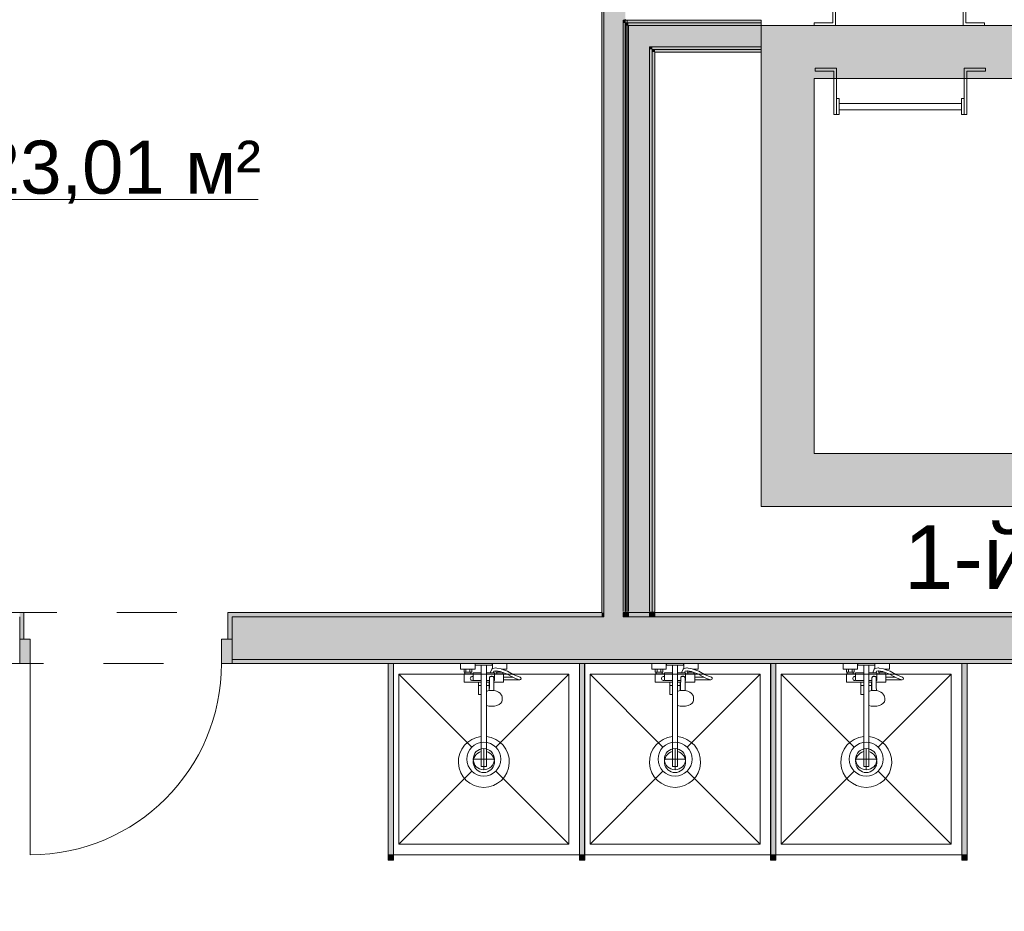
# Model space of a CAD drawing. Header units: millimetres. Extents: x 0 to 1184, y 0 to 836.
# Tile 43 of 61: x 818 to 864, y 287 to 329. Entities that reach past the tile are written whole.
import ezdxf
from ezdxf.xclip import XClip

# ---------------------------------------------------------------- set-up
doc = ezdxf.new("R2010")
doc.units = ezdxf.units.MM
doc.header["$MEASUREMENT"] = 0
doc.header["$XCLIPFRAME"] = 0
doc.linetypes.add('Штриховая', pattern=[5.644444, 2.822222, -2.822222])
for name, color, linetype in [('Интерьер - Оборудование', 7, 'Continuous'), ('Интерьер - Сантехника', 7, 'Continuous'), ('Конструктив - стены бассейнов жб нов', 7, 'Continuous'), ('Конструктив - Стены Блок 100 нов', 7, 'Continuous'), ('Конструктив - Стены Блок 200 нов', 7, 'Continuous'), ('Элемент Модели - Зона', 7, 'Continuous')]:
    doc.layers.add(name, color=color, linetype=linetype)
doc.styles.add('СГЕНЕРИР_СТИЛЬ_3', font='txt')
doc.styles.add('СГЕНЕРИР_СТИЛЬ_4', font='txt')

# ---------------------------------------------------------------- blocks, each defined once
blk = doc.blocks.new('Чертеж_4_4', base_point=(-278.479, 89.564))
at = {"layer": 'Интерьер - Оборудование', "linetype": 'Continuous', "lineweight": 0, "true_color": 0x000000}
for points in [[(835.512, 298.965), (835.272, 298.965), (835.272, 289.965), (835.512, 289.965)], [(844.512, 298.965), (844.272, 298.965), (844.272, 289.965), (844.512, 289.965)], [(853.512, 298.965), (853.272, 298.965), (853.272, 289.965), (853.512, 289.965)], [(862.512, 298.965), (862.272, 298.965), (862.272, 289.965), (862.512, 289.965)]]:
    blk.add_hatch(color=18, dxfattribs=at).paths.add_polyline_path(points)
at = {"layer": 'Интерьер - Оборудование', "linetype": 'Continuous', "lineweight": 0, "true_color": 0x666666}
for points in [[(835.517, 289.715), (835.517, 289.965), (835.267, 289.965), (835.267, 289.715)], [(844.517, 289.715), (844.517, 289.965), (844.267, 289.965), (844.267, 289.715)], [(853.517, 289.715), (853.517, 289.965), (853.267, 289.965), (853.267, 289.715)], [(862.517, 289.715), (862.517, 289.965), (862.267, 289.965), (862.267, 289.715)]]:
    blk.add_hatch(color=251, dxfattribs=at).paths.add_polyline_path(points)
at = {"layer": 'Конструктив - стены бассейнов жб нов', "linetype": 'Continuous', "lineweight": 0, "true_color": 0x000000}
for points in [[(846.448, 329.262), (846.323, 329.262), (846.448, 329.137)], [(846.448, 329.137), (846.323, 329.262), (846.323, 329.137)], [(846.323, 329.137), (846.323, 301.415), (846.448, 301.415), (846.448, 329.137)], [(846.448, 329.137), (852.823, 329.137), (852.823, 329.262), (846.448, 329.262)], [(846.573, 329.137), (846.448, 329.137), (846.573, 329.012)], [(846.448, 329.012), (846.573, 329.012), (846.448, 329.137)], [(846.573, 329.012), (852.823, 329.012), (852.823, 329.137), (846.573, 329.137)], [(846.448, 301.415), (846.573, 301.415), (846.573, 329.012), (846.448, 329.012)], [(847.573, 329.012), (846.573, 329.012), (847.573, 328.012)], [(847.573, 328.012), (846.573, 329.012), (846.573, 328.012)], [(847.573, 328.012), (852.823, 328.012), (852.823, 329.012), (847.573, 329.012)], [(852.823, 326.512), (855.323, 326.512), (852.823, 329.012)], [(855.323, 329.012), (852.823, 329.012), (855.323, 326.512)], [(855.323, 326.512), (885.521, 326.512), (885.521, 329.012), (855.323, 329.012)], [(846.573, 328.012), (846.573, 301.415), (847.573, 301.415), (847.573, 328.012)], [(847.698, 328.012), (847.573, 328.012), (847.698, 327.887)], [(847.698, 327.887), (847.573, 328.012), (847.573, 327.887)], [(847.573, 327.887), (847.573, 301.415), (847.698, 301.415), (847.698, 327.887)], [(847.698, 327.887), (852.823, 327.887), (852.823, 328.012), (847.698, 328.012)], [(847.823, 327.887), (847.698, 327.887), (847.823, 327.762)], [(847.823, 327.762), (847.698, 327.887), (847.698, 327.762)], [(847.698, 327.762), (847.698, 301.415), (847.823, 301.415), (847.823, 327.762)], [(847.823, 327.762), (852.823, 327.762), (852.823, 327.887), (847.823, 327.887)], [(852.823, 326.512), (852.823, 308.865), (855.323, 308.865), (855.323, 326.512)], [(855.323, 308.865), (852.823, 306.365), (855.323, 306.365)], [(855.323, 308.865), (852.823, 308.865), (852.823, 306.365)], [(885.521, 308.865), (855.323, 308.865), (855.323, 306.365), (885.521, 306.365)], [(846.323, 301.165), (846.448, 301.165), (846.448, 301.365), (846.323, 301.365)], [(846.448, 301.165), (846.573, 301.165), (846.573, 301.365), (846.448, 301.365)], [(847.573, 301.415), (846.573, 301.415), (846.573, 301.365), (847.573, 301.365)], [(846.573, 301.165), (847.573, 301.165), (847.573, 301.365), (846.573, 301.365)], [(847.698, 301.415), (847.573, 301.415), (847.573, 301.365), (847.698, 301.365)], [(847.573, 301.165), (847.698, 301.165), (847.698, 301.365), (847.573, 301.365)], [(847.823, 301.415), (847.698, 301.415), (847.698, 301.365), (847.823, 301.365)], [(847.698, 301.165), (847.823, 301.165), (847.823, 301.365), (847.698, 301.365)]]:
    blk.add_hatch(color=18, dxfattribs=at).paths.add_polyline_path(points)
at = {"layer": 'Конструктив - Стены Блок 100 нов', "linetype": 'Continuous', "lineweight": 0, "true_color": 0x000000}
for points in [[(845.321, 352.964), (845.321, 301.365), (845.421, 301.365), (845.421, 352.964)], [(845.421, 353.064), (845.421, 301.365), (846.421, 301.365), (846.421, 353.064)], [(846.421, 329.262), (846.421, 301.365), (846.521, 301.365), (846.521, 329.262)], [(845.421, 301.165), (846.323, 301.165), (846.323, 301.365), (845.421, 301.365)]]:
    blk.add_hatch(color=18, dxfattribs=at).paths.add_polyline_path(points)
at = {"layer": 'Конструктив - Стены Блок 200 нов', "linetype": 'Continuous', "lineweight": 0, "true_color": 0x000000}
for points in [[(817.923, 301.365), (817.923, 301.165), (817.923, 300.115), (818.123, 300.115), (818.123, 301.365)], [(827.723, 301.365), (827.723, 300.115), (827.923, 300.115), (827.923, 301.165), (827.923, 301.365)], [(827.923, 301.365), (827.923, 301.165), (845.321, 301.165), (845.321, 301.365)], [(845.321, 301.165), (845.421, 301.165), (845.421, 301.365), (845.321, 301.365)], [(847.823, 301.165), (892.721, 301.165), (892.721, 301.365), (847.823, 301.365)], [(827.923, 299.165), (845.421, 299.165), (845.421, 301.165), (827.923, 301.165), (827.923, 300.115)], [(845.421, 299.165), (846.421, 299.165), (846.421, 301.165), (845.421, 301.165)], [(846.421, 299.165), (892.721, 299.165), (892.721, 301.165), (846.421, 301.165)], [(817.923, 298.965), (818.423, 298.965), (818.423, 300.115), (817.923, 300.115)], [(827.923, 300.115), (827.423, 300.115), (827.423, 298.965), (827.923, 298.965)], [(892.721, 299.165), (827.923, 299.165), (827.923, 298.965), (892.721, 298.965)]]:
    blk.add_hatch(color=18, dxfattribs=at).paths.add_polyline_path(points)
at = {"layer": 'Интерьер - Оборудование', "color": 7, "linetype": 'Continuous', "lineweight": 15}
for p, q in [((835.267, 289.965), (835.267, 298.965)), ((835.267, 298.965), (835.272, 298.965)), ((835.517, 298.965), (835.512, 298.965)), ((835.517, 289.965), (835.517, 298.965)), ((844.267, 289.965), (844.267, 298.965)), ((844.267, 298.965), (844.272, 298.965)), ((844.517, 298.965), (844.512, 298.965)), ((844.517, 289.965), (844.517, 298.965)), ((853.267, 289.965), (853.267, 298.965)), ((853.267, 298.965), (853.272, 298.965)), ((853.517, 298.965), (853.512, 298.965)), ((853.517, 289.965), (853.517, 298.965)), ((862.267, 289.965), (862.267, 298.965)), ((862.267, 298.965), (862.272, 298.965)), ((862.517, 298.965), (862.512, 298.965)), ((862.517, 289.965), (862.517, 298.965)), ((838.837, 298.705), (839.197, 298.705)), ((838.877, 298.565), (839.157, 298.565)), ((838.877, 298.485), (839.157, 298.485)), ((838.927, 298.705), (838.927, 298.565)), ((839.107, 298.705), (839.107, 298.565)), ((839.267, 298.485), (839.267, 298.165)), ((839.647, 298.885), (839.887, 298.885)), ((839.647, 298.525), (839.647, 297.515)), ((839.887, 296.995), (839.887, 298.525)), ((840.211, 298.525), (840.073, 298.525)), ((840.182, 298.735), (840.177, 298.733)), ((840.194, 298.738), (840.182, 298.735)), ((840.326, 298.76), (840.194, 298.738)), ((840.267, 298.165), (840.267, 298.485)), ((840.267, 298.445), (840.267, 298.472)), ((840.338, 298.76), (840.326, 298.76)), ((840.35, 298.627), (840.335, 298.629)), ((840.383, 298.752), (840.338, 298.76)), ((840.541, 298.59), (840.35, 298.627)), ((840.377, 298.565), (840.427, 298.565)), ((840.657, 298.485), (840.377, 298.485)), ((840.577, 298.715), (840.383, 298.752)), ((840.427, 298.612), (840.427, 298.565)), ((840.427, 298.565), (840.607, 298.565)), ((840.657, 298.549), (840.541, 298.59)), ((840.697, 298.672), (840.577, 298.715)), ((840.588, 298.71), (840.588, 298.71)), ((840.604, 298.705), (840.697, 298.705)), ((840.607, 298.567), (840.607, 298.565)), ((840.607, 298.565), (840.61, 298.565)), ((847.837, 298.705), (848.197, 298.705)), ((847.877, 298.565), (848.157, 298.565)), ((847.877, 298.485), (848.157, 298.485)), ((847.927, 298.705), (847.927, 298.565)), ((848.107, 298.705), (848.107, 298.565)), ((848.267, 298.485), (848.267, 298.165)), ((848.647, 298.885), (848.887, 298.885)), ((848.647, 298.525), (848.647, 297.515)), ((848.887, 296.995), (848.887, 298.525)), ((849.211, 298.525), (849.073, 298.525)), ((849.182, 298.735), (849.177, 298.733)), ((849.194, 298.738), (849.182, 298.735)), ((849.326, 298.76), (849.194, 298.738)), ((849.267, 298.165), (849.267, 298.485)), ((849.267, 298.445), (849.267, 298.472)), ((849.338, 298.76), (849.326, 298.76)), ((849.35, 298.627), (849.335, 298.629)), ((849.383, 298.752), (849.338, 298.76)), ((849.541, 298.59), (849.35, 298.627)), ((849.377, 298.565), (849.427, 298.565)), ((849.657, 298.485), (849.377, 298.485)), ((849.577, 298.715), (849.383, 298.752)), ((849.427, 298.612), (849.427, 298.565)), ((849.427, 298.565), (849.607, 298.565)), ((849.657, 298.549), (849.541, 298.59)), ((849.697, 298.672), (849.577, 298.715)), ((849.588, 298.71), (849.588, 298.71)), ((849.604, 298.705), (849.697, 298.705)), ((849.607, 298.567), (849.607, 298.565)), ((849.607, 298.565), (849.61, 298.565)), ((856.837, 298.705), (857.197, 298.705)), ((856.877, 298.565), (857.157, 298.565)), ((856.877, 298.485), (857.157, 298.485)), ((856.927, 298.705), (856.927, 298.565)), ((857.107, 298.705), (857.107, 298.565)), ((857.267, 298.485), (857.267, 298.165)), ((857.647, 298.885), (857.887, 298.885)), ((857.647, 298.525), (857.647, 297.515)), ((857.887, 296.995), (857.887, 298.525)), ((858.211, 298.525), (858.073, 298.525)), ((858.182, 298.735), (858.177, 298.733)), ((858.194, 298.738), (858.182, 298.735)), ((858.326, 298.76), (858.194, 298.738)), ((858.267, 298.165), (858.267, 298.485)), ((858.267, 298.445), (858.267, 298.472)), ((858.338, 298.76), (858.326, 298.76)), ((858.35, 298.627), (858.335, 298.629)), ((858.383, 298.752), (858.338, 298.76)), ((858.541, 298.59), (858.35, 298.627)), ((858.377, 298.565), (858.427, 298.565)), ((858.657, 298.485), (858.377, 298.485)), ((858.577, 298.715), (858.383, 298.752)), ((858.427, 298.612), (858.427, 298.565)), ((858.427, 298.565), (858.607, 298.565)), ((858.657, 298.549), (858.541, 298.59)), ((858.697, 298.672), (858.577, 298.715)), ((858.588, 298.71), (858.588, 298.71)), ((858.604, 298.705), (858.697, 298.705)), ((858.607, 298.567), (858.607, 298.565)), ((858.607, 298.565), (858.61, 298.565)), ((839.267, 298.165), (839.647, 298.165)), ((839.517, 298.085), (839.647, 298.085)), ((840.035, 298.165), (839.887, 298.165)), ((840.034, 298.085), (839.887, 298.085)), ((840.017, 298.085), (840.017, 297.69)), ((840.032, 297.875), (840.037, 298.297)), ((840.037, 298.297), (840.039, 298.313)), ((840.039, 298.313), (840.046, 298.329)), ((840.046, 298.329), (840.057, 298.342)), ((840.057, 298.342), (840.072, 298.352)), ((840.072, 298.352), (840.087, 298.357)), ((840.111, 298.369), (840.087, 298.358)), ((840.087, 298.358), (840.087, 298.357)), ((840.087, 298.357), (840.089, 298.358)), ((840.089, 298.358), (840.107, 298.36)), ((840.107, 298.36), (840.167, 298.36)), ((840.137, 298.373), (840.111, 298.369)), ((840.163, 298.369), (840.137, 298.373)), ((840.187, 298.358), (840.163, 298.369)), ((840.167, 298.36), (840.185, 298.358)), ((840.185, 298.358), (840.187, 298.357)), ((840.187, 298.358), (840.187, 298.357)), ((840.187, 298.357), (840.202, 298.352)), ((840.202, 298.352), (840.216, 298.342)), ((840.216, 298.342), (840.227, 298.329)), ((840.227, 298.329), (840.234, 298.313)), ((840.234, 298.313), (840.237, 298.297)), ((840.239, 298.085), (840.237, 298.297)), ((840.267, 298.165), (840.238, 298.165)), ((840.267, 298.414), (840.267, 298.445)), ((840.267, 298.38), (840.267, 298.414)), ((840.697, 298.33), (840.697, 298.2)), ((841.301, 298.248), (841.111, 298.33)), ((841.437, 298.203), (841.301, 298.248)), ((841.437, 298.203), (841.457, 298.2)), ((848.267, 298.165), (848.647, 298.165)), ((848.517, 298.085), (848.647, 298.085)), ((849.035, 298.165), (848.887, 298.165)), ((849.034, 298.085), (848.887, 298.085)), ((849.017, 298.085), (849.017, 297.69)), ((849.032, 297.875), (849.037, 298.297)), ((849.037, 298.297), (849.039, 298.313)), ((849.039, 298.313), (849.046, 298.329)), ((849.046, 298.329), (849.057, 298.342)), ((849.057, 298.342), (849.072, 298.352)), ((849.072, 298.352), (849.087, 298.357)), ((849.111, 298.369), (849.087, 298.358)), ((849.087, 298.358), (849.087, 298.357)), ((849.087, 298.357), (849.089, 298.358)), ((849.089, 298.358), (849.107, 298.36)), ((849.107, 298.36), (849.167, 298.36)), ((849.137, 298.373), (849.111, 298.369)), ((849.163, 298.369), (849.137, 298.373)), ((849.187, 298.358), (849.163, 298.369)), ((849.167, 298.36), (849.185, 298.358)), ((849.185, 298.358), (849.187, 298.357)), ((849.187, 298.358), (849.187, 298.357)), ((849.187, 298.357), (849.202, 298.352)), ((849.202, 298.352), (849.216, 298.342)), ((849.216, 298.342), (849.227, 298.329)), ((849.227, 298.329), (849.234, 298.313)), ((849.234, 298.313), (849.237, 298.297)), ((849.239, 298.085), (849.237, 298.297)), ((849.267, 298.165), (849.238, 298.165)), ((849.267, 298.414), (849.267, 298.445)), ((849.267, 298.38), (849.267, 298.414)), ((849.697, 298.33), (849.697, 298.2)), ((850.301, 298.248), (850.111, 298.33)), ((850.437, 298.203), (850.301, 298.248)), ((850.437, 298.203), (850.457, 298.2)), ((857.267, 298.165), (857.647, 298.165)), ((857.517, 298.085), (857.647, 298.085)), ((858.035, 298.165), (857.887, 298.165)), ((858.034, 298.085), (857.887, 298.085)), ((858.017, 298.085), (858.017, 297.69)), ((858.032, 297.875), (858.037, 298.297)), ((858.037, 298.297), (858.039, 298.313)), ((858.039, 298.313), (858.046, 298.329)), ((858.046, 298.329), (858.057, 298.342)), ((858.057, 298.342), (858.072, 298.352)), ((858.072, 298.352), (858.087, 298.357)), ((858.111, 298.369), (858.087, 298.358)), ((858.087, 298.358), (858.087, 298.357)), ((858.087, 298.357), (858.089, 298.358)), ((858.089, 298.358), (858.107, 298.36)), ((858.107, 298.36), (858.167, 298.36)), ((858.137, 298.373), (858.111, 298.369)), ((858.163, 298.369), (858.137, 298.373)), ((858.187, 298.358), (858.163, 298.369)), ((858.167, 298.36), (858.185, 298.358)), ((858.185, 298.358), (858.187, 298.357)), ((858.187, 298.358), (858.187, 298.357)), ((858.187, 298.357), (858.202, 298.352)), ((858.202, 298.352), (858.216, 298.342)), ((858.216, 298.342), (858.227, 298.329)), ((858.227, 298.329), (858.234, 298.313)), ((858.234, 298.313), (858.237, 298.297)), ((858.239, 298.085), (858.237, 298.297)), ((858.267, 298.165), (858.238, 298.165)), ((858.267, 298.414), (858.267, 298.445)), ((858.267, 298.38), (858.267, 298.414)), ((858.697, 298.33), (858.697, 298.2)), ((859.301, 298.248), (859.111, 298.33)), ((859.437, 298.203), (859.301, 298.248)), ((859.437, 298.203), (859.457, 298.2)), ((839.517, 297.935), (839.647, 297.935)), ((840.017, 297.935), (839.887, 297.935)), ((839.887, 297.682), (839.887, 297.682)), ((839.909, 297.663), (839.887, 297.653)), ((839.887, 297.541), (839.887, 297.542)), ((839.96, 297.677), (839.909, 297.663)), ((840.045, 297.697), (839.96, 297.677)), ((840.027, 297.692), (840.032, 297.875)), ((840.137, 297.704), (840.045, 297.697)), ((840.228, 297.697), (840.137, 297.704)), ((840.247, 297.692), (840.228, 297.697)), ((848.517, 297.935), (848.647, 297.935)), ((849.017, 297.935), (848.887, 297.935)), ((848.887, 297.682), (848.887, 297.682)), ((848.909, 297.663), (848.887, 297.653)), ((848.887, 297.541), (848.887, 297.542)), ((848.96, 297.677), (848.909, 297.663)), ((849.045, 297.697), (848.96, 297.677)), ((849.027, 297.692), (849.032, 297.875)), ((849.137, 297.704), (849.045, 297.697)), ((849.228, 297.697), (849.137, 297.704)), ((849.247, 297.692), (849.228, 297.697)), ((857.517, 297.935), (857.647, 297.935)), ((858.017, 297.935), (857.887, 297.935)), ((857.887, 297.682), (857.887, 297.682)), ((857.909, 297.663), (857.887, 297.653)), ((857.887, 297.541), (857.887, 297.542)), ((857.96, 297.677), (857.909, 297.663)), ((858.045, 297.697), (857.96, 297.677)), ((858.027, 297.692), (858.032, 297.875)), ((858.137, 297.704), (858.045, 297.697)), ((858.228, 297.697), (858.137, 297.704)), ((858.247, 297.692), (858.228, 297.697)), ((839.647, 295.529), (839.647, 294.115)), ((839.887, 295.529), (839.887, 294.115)), ((848.647, 295.529), (848.647, 294.115)), ((848.887, 295.529), (848.887, 294.115)), ((857.647, 295.529), (857.647, 294.115)), ((857.887, 295.529), (857.887, 294.115)), ((839.647, 294.115), (839.887, 294.115)), ((848.647, 294.115), (848.887, 294.115)), ((857.647, 294.115), (857.887, 294.115)), ((835.272, 289.965), (835.267, 289.965)), ((835.512, 289.965), (835.517, 289.965)), ((844.272, 289.965), (844.267, 289.965)), ((844.512, 289.965), (844.517, 289.965)), ((853.272, 289.965), (853.267, 289.965)), ((853.512, 289.965), (853.517, 289.965)), ((862.272, 289.965), (862.267, 289.965)), ((862.512, 289.965), (862.517, 289.965))]:
    blk.add_line(p, q, dxfattribs=at)
at = {"layer": 'Интерьер - Оборудование', "color": 7, "linetype": 'Continuous', "lineweight": 15, "flags": 128}
for points in [[(855.309, 329.012), (855.309, 329.139), (856.198, 329.139), (856.198, 331.193), (856.325, 331.193), (856.325, 329.012)], [(862.325, 329.012), (862.325, 331.193), (862.452, 331.193), (862.452, 329.139), (863.341, 329.139), (863.341, 329.012)], [(855.356, 326.997), (855.356, 326.87), (856.245, 326.87), (856.245, 324.816), (856.372, 324.816), (856.372, 326.997)], [(862.372, 326.997), (862.372, 324.816), (862.499, 324.816), (862.499, 326.87), (863.388, 326.87), (863.388, 326.997)], [(856.372, 324.816), (856.499, 324.816), (856.499, 325.578), (856.372, 325.578)], [(862.245, 325.047), (862.245, 325.347), (856.499, 325.347), (856.499, 325.047)], [(862.372, 325.578), (862.245, 325.578), (862.245, 324.816), (862.372, 324.816)], [(835.512, 298.965), (835.272, 298.965), (835.272, 289.965), (835.512, 289.965)], [(844.512, 298.965), (844.272, 298.965), (844.272, 289.965), (844.512, 289.965)], [(853.512, 298.965), (853.272, 298.965), (853.272, 289.965), (853.512, 289.965)], [(862.512, 298.965), (862.272, 298.965), (862.272, 289.965), (862.512, 289.965)], [(840.267, 298.525), (840.211, 298.525), (840.248, 298.615), (840.335, 298.629), (840.337, 298.565), (840.377, 298.565), (840.377, 298.485), (840.267, 298.485)], [(840.657, 298.485), (840.657, 298.549), (840.836, 298.485), (841.097, 298.336), (841.111, 298.33), (840.697, 298.33), (840.697, 298.485)], [(849.267, 298.525), (849.211, 298.525), (849.248, 298.615), (849.335, 298.629), (849.337, 298.565), (849.377, 298.565), (849.377, 298.485), (849.267, 298.485)], [(849.657, 298.485), (849.657, 298.549), (849.836, 298.485), (850.097, 298.336), (850.111, 298.33), (849.697, 298.33), (849.697, 298.485)], [(858.267, 298.525), (858.211, 298.525), (858.248, 298.615), (858.335, 298.629), (858.337, 298.565), (858.377, 298.565), (858.377, 298.485), (858.267, 298.485)], [(858.657, 298.485), (858.657, 298.549), (858.836, 298.485), (859.097, 298.336), (859.111, 298.33), (858.697, 298.33), (858.697, 298.485)], [(835.517, 289.715), (835.517, 289.965), (835.267, 289.965), (835.267, 289.715)], [(844.517, 289.715), (844.517, 289.965), (844.267, 289.965), (844.267, 289.715)], [(853.517, 289.715), (853.517, 289.965), (853.267, 289.965), (853.267, 289.715)], [(862.517, 289.715), (862.517, 289.965), (862.267, 289.965), (862.267, 289.715)]]:
    blk.add_lwpolyline(points, close=True, dxfattribs=at)
for points in [[(839.647, 295.529, 19.949874), (839.887, 295.529), (839.887, 296.995), (840.007, 296.966), (840.137, 296.956), (840.266, 296.966), (840.387, 296.995), (840.49, 297.04), (840.57, 297.1), (840.62, 297.169), (840.637, 297.243), (840.637, 297.35), (840.632, 297.381), (840.615, 297.455), (840.6, 297.482), (840.552, 297.549), (840.532, 297.567), (840.459, 297.621), (840.365, 297.663), (840.313, 297.677), (840.247, 297.692), (840.242, 297.875), (840.239, 298.085), (840.697, 298.085), (840.697, 298.2), (841.457, 298.2, 0.853753), (841.477, 298.327), (841.348, 298.369), (841.156, 298.452), (840.89, 298.604), (840.697, 298.672), (840.697, 298.705), (840.857, 298.705), (840.857, 298.965), (840.177, 298.965), (840.177, 298.733), (840.16, 298.723), (840.152, 298.714), (840.145, 298.703), (840.071, 298.525), (839.887, 298.525), (839.887, 298.885), (840.167, 298.885), (840.167, 298.965), (839.367, 298.965), (839.367, 298.885), (839.647, 298.885), (839.647, 298.525), (839.267, 298.525), (839.267, 298.485), (839.157, 298.485), (839.157, 298.565), (839.197, 298.565), (839.197, 298.705), (839.357, 298.705), (839.357, 298.965), (838.677, 298.965), (838.677, 298.705), (838.837, 298.705), (838.837, 298.565), (838.877, 298.565), (838.877, 298.485), (838.837, 298.485), (838.837, 298.085), (839.517, 298.085), (839.517, 297.515), (839.538, 297.515), (839.563, 297.515), (839.596, 297.515), (839.635, 297.515), (839.647, 297.515)], [(848.647, 295.529, 19.949874), (848.887, 295.529), (848.887, 296.995), (849.007, 296.966), (849.137, 296.956), (849.266, 296.966), (849.387, 296.995), (849.49, 297.04), (849.57, 297.1), (849.62, 297.169), (849.637, 297.243), (849.637, 297.35), (849.632, 297.381), (849.615, 297.455), (849.6, 297.482), (849.552, 297.549), (849.532, 297.567), (849.459, 297.621), (849.365, 297.663), (849.313, 297.677), (849.247, 297.692), (849.242, 297.875), (849.239, 298.085), (849.697, 298.085), (849.697, 298.2), (850.457, 298.2, 0.853753), (850.477, 298.327), (850.348, 298.369), (850.156, 298.452), (849.89, 298.604), (849.697, 298.672), (849.697, 298.705), (849.857, 298.705), (849.857, 298.965), (849.177, 298.965), (849.177, 298.733), (849.16, 298.723), (849.152, 298.714), (849.145, 298.703), (849.071, 298.525), (848.887, 298.525), (848.887, 298.885), (849.167, 298.885), (849.167, 298.965), (848.367, 298.965), (848.367, 298.885), (848.647, 298.885), (848.647, 298.525), (848.267, 298.525), (848.267, 298.485), (848.157, 298.485), (848.157, 298.565), (848.197, 298.565), (848.197, 298.705), (848.357, 298.705), (848.357, 298.965), (847.677, 298.965), (847.677, 298.705), (847.837, 298.705), (847.837, 298.565), (847.877, 298.565), (847.877, 298.485), (847.837, 298.485), (847.837, 298.085), (848.517, 298.085), (848.517, 297.515), (848.538, 297.515), (848.563, 297.515), (848.596, 297.515), (848.635, 297.515), (848.647, 297.515)], [(857.647, 295.529, 19.949874), (857.887, 295.529), (857.887, 296.995), (858.007, 296.966), (858.137, 296.956), (858.266, 296.966), (858.387, 296.995), (858.49, 297.04), (858.57, 297.1), (858.62, 297.169), (858.637, 297.243), (858.637, 297.35), (858.632, 297.381), (858.615, 297.455), (858.6, 297.482), (858.552, 297.549), (858.532, 297.567), (858.459, 297.621), (858.365, 297.663), (858.313, 297.677), (858.247, 297.692), (858.242, 297.875), (858.239, 298.085), (858.697, 298.085), (858.697, 298.2), (859.457, 298.2, 0.853753), (859.477, 298.327), (859.348, 298.369), (859.156, 298.452), (858.89, 298.604), (858.697, 298.672), (858.697, 298.705), (858.857, 298.705), (858.857, 298.965), (858.177, 298.965), (858.177, 298.733), (858.16, 298.723), (858.152, 298.714), (858.145, 298.703), (858.071, 298.525), (857.887, 298.525), (857.887, 298.885), (858.167, 298.885), (858.167, 298.965), (857.367, 298.965), (857.367, 298.885), (857.647, 298.885), (857.647, 298.525), (857.267, 298.525), (857.267, 298.485), (857.157, 298.485), (857.157, 298.565), (857.197, 298.565), (857.197, 298.705), (857.357, 298.705), (857.357, 298.965), (856.677, 298.965), (856.677, 298.705), (856.837, 298.705), (856.837, 298.565), (856.877, 298.565), (856.877, 298.485), (856.837, 298.485), (856.837, 298.085), (857.517, 298.085), (857.517, 297.515), (857.538, 297.515), (857.563, 297.515), (857.596, 297.515), (857.635, 297.515), (857.647, 297.515)]]:
    blk.add_lwpolyline(points, format="xyb", close=True, dxfattribs=at)
at = {"layer": 'Интерьер - Оборудование', "color": 7, "linetype": 'Continuous', "lineweight": 15}
for centre, radius, start, end in [((839.222, 298.265), 0.09, 60, 300), ((848.222, 298.265), 0.09, 60, 300), ((857.222, 298.265), 0.09, 60, 300), ((839.767, 294.335), 0.5, 103.8865, 76.1135), ((848.767, 294.335), 0.5, 103.8865, 76.1135), ((857.767, 294.335), 0.5, 103.8865, 76.1135)]:
    blk.add_arc(centre, radius, start, end, dxfattribs=at)
at = {"layer": 'Интерьер - Сантехника', "color": 7, "linetype": 'Continuous', "lineweight": 15}
for p, q in [((835.767, 298.465), (835.767, 290.465)), ((843.767, 298.465), (835.767, 298.465)), ((835.767, 298.465), (839.201, 295.031)), ((843.767, 298.465), (840.332, 295.031)), ((843.767, 290.465), (843.767, 298.465)), ((844.767, 298.465), (844.767, 290.465)), ((852.767, 298.465), (844.767, 298.465)), ((844.767, 298.465), (848.201, 295.031)), ((852.767, 298.465), (849.332, 295.031)), ((852.767, 290.465), (852.767, 298.465)), ((853.767, 298.465), (853.767, 290.465)), ((861.767, 298.465), (853.767, 298.465)), ((853.767, 298.465), (857.201, 295.031)), ((861.767, 298.465), (858.332, 295.031)), ((861.767, 290.465), (861.767, 298.465)), ((839.767, 293.965), (839.767, 294.965)), ((848.767, 293.965), (848.767, 294.965)), ((857.767, 293.965), (857.767, 294.965)), ((839.267, 294.465), (840.267, 294.465)), ((848.267, 294.465), (849.267, 294.465)), ((857.267, 294.465), (858.267, 294.465)), ((835.767, 290.465), (839.201, 293.9)), ((843.767, 290.465), (840.332, 293.9)), ((844.767, 290.465), (848.201, 293.9)), ((852.767, 290.465), (849.332, 293.9)), ((853.767, 290.465), (857.201, 293.9)), ((861.767, 290.465), (858.332, 293.9)), ((835.767, 290.465), (843.767, 290.465)), ((844.767, 290.465), (852.767, 290.465)), ((853.767, 290.465), (861.767, 290.465))]:
    blk.add_line(p, q, dxfattribs=at)
at = {"layer": 'Интерьер - Сантехника', "color": 7, "linetype": 'Continuous', "lineweight": 15, "flags": 128}
for points in [[(835.267, 289.965), (844.267, 289.965), (844.267, 298.965), (835.267, 298.965)], [(844.267, 289.965), (853.267, 289.965), (853.267, 298.965), (844.267, 298.965)], [(853.267, 289.965), (862.267, 289.965), (862.267, 298.965), (853.267, 298.965)]]:
    blk.add_lwpolyline(points, close=True, dxfattribs=at)
at = {"layer": 'Интерьер - Сантехника', "color": 7, "linetype": 'Continuous', "lineweight": 15}
for centre, radius in [((839.767, 294.465), 0.8), ((848.767, 294.465), 0.8), ((857.767, 294.465), 0.8), ((839.767, 294.465), 0.5), ((848.767, 294.465), 0.5), ((857.767, 294.465), 0.5)]:
    blk.add_circle(centre, radius, dxfattribs=at)
at = {"layer": 'Конструктив - стены бассейнов жб нов', "color": 251, "linetype": 'Continuous', "lineweight": 20, "true_color": 0x575757}
for p, q in [((846.448, 329.137), (846.448, 329.012)), ((846.573, 329.137), (846.448, 329.137)), ((852.823, 329.137), (846.573, 329.137)), ((846.448, 329.012), (846.448, 301.415)), ((847.573, 329.012), (846.573, 329.012)), ((846.573, 329.012), (846.573, 328.012)), ((847.573, 329.012), (846.573, 329.012)), ((852.823, 329.012), (847.573, 329.012)), ((846.573, 328.012), (846.573, 301.415)), ((847.698, 328.012), (847.573, 328.012)), ((847.573, 301.415), (847.573, 328.012)), ((847.698, 328.012), (847.573, 328.012)), ((847.698, 328.012), (852.823, 328.012)), ((847.698, 301.415), (847.698, 327.887)), ((847.698, 327.887), (852.823, 327.887))]:
    blk.add_line(p, q, dxfattribs=at)
at = {"layer": 'Конструктив - стены бассейнов жб нов', "color": 251, "linetype": 'Continuous', "lineweight": 20, "true_color": 0x575757, "flags": 128}
for points in [[(846.323, 329.262), (846.448, 329.262)], [(846.323, 329.262), (846.323, 301.415)], [(852.823, 329.262), (846.448, 329.262)], [(852.823, 329.262), (852.823, 329.137)], [(852.823, 329.137), (852.823, 329.012)], [(852.823, 329.012), (852.823, 326.512)], [(888.021, 329.012), (852.823, 329.012)], [(847.823, 301.415), (847.823, 327.762)], [(847.823, 327.762), (852.823, 327.762)], [(852.823, 328.012), (852.823, 327.887)], [(852.823, 327.887), (852.823, 327.762)], [(852.823, 326.512), (852.823, 306.365)], [(855.323, 326.512), (885.521, 326.512)], [(855.323, 308.865), (855.323, 326.512)], [(885.521, 308.865), (855.323, 308.865)], [(852.823, 306.365), (855.323, 306.365)], [(855.323, 306.365), (888.021, 306.365)], [(846.323, 301.365), (847.823, 301.365)]]:
    blk.add_lwpolyline(points, dxfattribs=at)
at = {"layer": 'Конструктив - Стены Блок 100 нов', "color": 251, "linetype": 'Continuous', "lineweight": 20, "true_color": 0x575757}
for p, q in [((845.421, 353.064), (845.421, 301.365)), ((846.421, 329.312), (846.421, 329.262)), ((846.421, 301.365), (846.421, 329.262))]:
    blk.add_line(p, q, dxfattribs=at)
at = {"layer": 'Конструктив - Стены Блок 100 нов', "color": 251, "linetype": 'Continuous', "lineweight": 20, "true_color": 0x575757, "flags": 128}
for points in [[(845.321, 352.964), (845.321, 301.365)], [(846.521, 301.365), (846.521, 329.262)]]:
    blk.add_lwpolyline(points, dxfattribs=at)
at = {"layer": 'Конструктив - Стены Блок 200 нов', "color": 251, "linetype": 'Continuous', "lineweight": 20, "true_color": 0x575757}
for p, q in [((817.923, 301.365), (818.123, 301.365)), ((817.923, 301.365), (818.123, 301.365)), ((818.123, 300.115), (818.123, 301.365)), ((818.123, 300.115), (818.123, 301.365)), ((827.723, 300.115), (827.723, 301.365)), ((827.923, 301.365), (827.723, 301.365)), ((827.923, 301.365), (827.723, 301.365)), ((827.723, 300.115), (827.723, 301.365)), ((845.421, 301.365), (845.421, 301.165)), ((845.421, 301.365), (845.421, 301.165)), ((846.323, 301.365), (846.323, 301.165)), ((846.323, 301.165), (846.323, 301.365)), ((846.323, 301.365), (846.323, 301.165)), ((846.323, 301.165), (846.323, 301.365)), ((846.448, 301.365), (846.448, 301.165)), ((846.573, 301.365), (846.573, 301.165)), ((847.573, 301.365), (847.573, 301.165)), ((847.698, 301.365), (847.698, 301.165)), ((847.823, 301.165), (847.823, 301.365)), ((847.823, 301.165), (847.823, 301.365)), ((817.923, 301.165), (817.923, 300.115)), ((845.421, 301.165), (827.923, 301.165)), ((827.923, 301.165), (827.923, 300.115)), ((846.323, 301.165), (846.448, 301.165)), ((846.323, 301.165), (846.448, 301.165)), ((846.448, 301.165), (846.573, 301.165)), ((846.448, 301.165), (846.573, 301.165)), ((846.573, 301.165), (847.573, 301.165)), ((846.573, 301.165), (847.573, 301.165)), ((847.573, 301.165), (847.698, 301.165)), ((847.573, 301.165), (847.698, 301.165)), ((847.698, 301.165), (847.823, 301.165)), ((847.698, 301.165), (847.823, 301.165)), ((892.721, 301.165), (847.823, 301.165)), ((817.923, 300.115), (818.123, 300.115)), ((817.923, 299.165), (817.923, 300.115)), ((817.923, 299.165), (817.923, 300.115)), ((817.923, 299.165), (817.923, 300.115)), ((827.923, 300.115), (827.723, 300.115)), ((827.923, 299.165), (827.923, 300.115)), ((827.923, 299.165), (827.923, 300.115)), ((827.923, 299.165), (827.923, 300.115)), ((817.923, 298.965), (817.923, 299.165)), ((817.923, 298.965), (817.923, 299.165)), ((817.923, 298.965), (817.923, 299.165)), ((827.923, 299.165), (845.421, 299.165)), ((827.923, 298.965), (827.923, 299.165)), ((827.923, 298.965), (827.923, 299.165)), ((827.923, 298.965), (827.923, 299.165)), ((845.421, 299.165), (846.421, 299.165)), ((846.421, 299.165), (892.721, 299.165))]:
    blk.add_line(p, q, dxfattribs=at)
at = {"layer": 'Конструктив - Стены Блок 200 нов', "color": 251, "linetype": 'Continuous', "lineweight": 5, "true_color": 0x575757}
for p, q in [((818.423, 300.115), (817.923, 300.115)), ((817.923, 300.115), (817.923, 298.965)), ((818.423, 298.965), (818.423, 300.115)), ((827.923, 300.115), (827.423, 300.115)), ((827.423, 300.115), (827.423, 298.965)), ((827.923, 298.965), (827.923, 300.115)), ((817.923, 298.965), (818.423, 298.965)), ((818.423, 298.965), (818.423, 289.965)), ((827.423, 298.965), (827.923, 298.965))]:
    blk.add_line(p, q, dxfattribs=at)
at = {"layer": 'Конструктив - Стены Блок 200 нов', "color": 251, "linetype": 'Continuous', "lineweight": 20, "true_color": 0x575757, "flags": 128}
for points in [[(845.321, 301.365), (827.923, 301.365)], [(892.721, 301.365), (847.823, 301.365)], [(827.923, 298.965), (892.721, 298.965)]]:
    blk.add_lwpolyline(points, dxfattribs=at)
at = {"layer": 'Конструктив - Стены Блок 200 нов', "color": 251, "linetype": 'Continuous', "lineweight": 5, "true_color": 0x575757}
blk.add_arc((818.423, 298.965), 9, 270, 0, dxfattribs=at)
at = {"layer": 'Элемент Модели - Зона', "color": 7, "linetype": 'Continuous', "lineweight": 15}
blk.add_line((816.139, 320.817), (829.144, 320.817), dxfattribs=at)
at = {"layer": 'Элемент Модели - Зона', "color": 7, "linetype": 'Штриховая', "lineweight": 15, "flags": 128}
for points in [[(83.021, 539.138), (82.621, 539.138), (82.621, 452.764), (140.324, 452.764), (140.324, 480.98), (172.947, 513.615), (173.088, 513.474), (173.088, 513.764), (354.521, 513.764), (354.521, 513.564), (495.519, 513.564), (495.519, 513.764), (862.335, 513.764), (894.689, 481.329), (894.722, 477.983), (894.722, 452.614), (895.121, 452.614), (895.121, 432.564), (892.721, 432.564), (892.721, 446.564), (888.521, 446.564), (888.521, 450.564), (804.521, 450.564), (804.521, 446.564), (798.521, 446.564), (798.521, 450.564), (714.721, 450.564), (714.721, 359.264), (798.521, 359.264), (798.521, 366.064), (804.521, 366.064), (804.521, 354.164), (845.321, 354.164), (845.321, 363.264), (846.521, 363.264), (846.521, 301.365), (892.721, 301.365), (892.721, 352.064), (888.021, 352.064), (888.021, 367.064), (892.721, 367.064), (892.721, 417.564), (895.121, 417.564), (895.121, 291.065), (892.721, 291.065), (892.721, 298.965), (714.721, 298.965), (714.721, 236.065), (892.721, 236.065), (892.721, 266.565), (888.522, 266.565), (888.522, 272.82), (892.721, 272.82), (892.721, 276.065), (895.121, 276.065), (895.121, 272.765), (930.021, 272.765), (930.021, 461.615), (923.91, 461.615), (923.91, 539.564), (978.521, 539.564), (978.521, 542.564), (984.521, 542.564), (984.521, 539.564), (1131.771, 539.564), (1131.771, 540.564), (1122.771, 540.564), (1122.771, 564.564), (1048.521, 564.564), (1048.521, 626.364), (1026.821, 626.364), (1026.821, 632.564), (1013.35, 632.564), (984.521, 632.564), (984.521, 626.564), (978.521, 626.564), (978.521, 631.689), (969.519, 631.689), (894.521, 631.689), (894.521, 626.564), (888.521, 626.564), (888.521, 631.689), (804.521, 631.689), (804.521, 626.564), (798.521, 626.564), (798.521, 631.689), (714.521, 631.689), (714.521, 626.564), (708.521, 626.564), (708.521, 631.689), (628.021, 631.689), (628.021, 626.564), (622.021, 626.564), (621.021, 626.564), (621.021, 575.892), (496.022, 575.892), (496.022, 627.564), (496.022, 706.464), (496.122, 706.464), (496.122, 768.064), (468.721, 768.064), (468.721, 686.864), (461.167, 686.864), (461.167, 631.684), (444.522, 631.684), (444.522, 626.564), (438.522, 626.564), (438.522, 631.684), (354.521, 631.684), (354.521, 626.564), (348.521, 626.564), (348.521, 631.684), (331.772, 631.684), (331.772, 554.564), (331.772, 539.564), (264.521, 539.564), (264.521, 536.564), (258.521, 536.564), (258.521, 539.564), (174.521, 539.564), (174.521, 536.564), (168.521, 536.564), (168.521, 539.564), (89.021, 539.564), (89.021, 536.564), (83.021, 536.564)], [(800.721, 352.964), (800.721, 301.365), (845.321, 301.365), (845.321, 352.964)]]:
    blk.add_lwpolyline(points, close=True, dxfattribs=at)
at = {"layer": 'Элемент Модели - Зона', "color": 7, "linetype": 'Continuous', "lineweight": 15, "insert": (822.642, 322.11), "char_height": 2.5, "attachment_point": 5, "style": 'СГЕНЕРИР_СТИЛЬ_3'}
blk.add_mtext('\\A1;{\\pqc;\\fArial|b0|i0|c204|p38;23,01 м²}', dxfattribs=at)

msp = doc.modelspace()

# ---------------------------------------------------------------- block references
at = {"color": 161, "linetype": 'Continuous', "lineweight": 40, "true_color": 0x83aefe}
ref = msp.add_blockref('Чертеж_4_4', (-278.479, 89.564), dxfattribs=at)
XClip(ref).set_block_clipping_path([(71.3162990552, 166.9277917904), (1182.0208577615, 831.3911731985)])

# ---------------------------------------------------------------- texts
at = {"color": 161, "lineweight": 40, "true_color": 0x83aefe, "insert": (859.541, 305.475), "char_height": 3, "attachment_point": 1, "style": 'СГЕНЕРИР_СТИЛЬ_4'}
msp.add_mtext('\\A1;{\\pql;\\pt0;\\fArial|b0|i0|c0|p38;1-й этаж без мебели}', dxfattribs=at)

doc.saveas('drawing.dxf')
